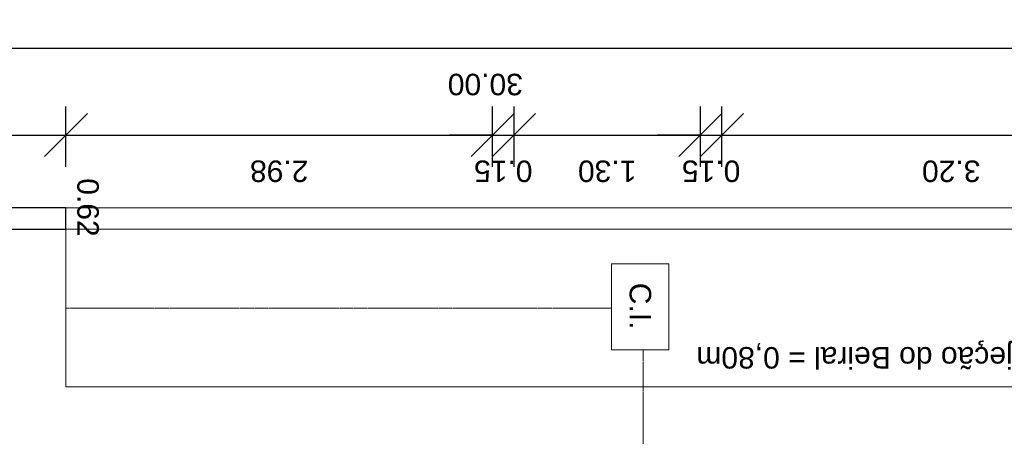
# Model space of a CAD drawing. Header units: centimetres. Extents: x 1481 to 8105, y -69 to 2574.
# Tile 10 of 16: x 2884 to 3571, y 2183 to 2474. Entities that reach past the tile are written whole.
import ezdxf

# ---------------------------------------------------------------- set-up
doc = ezdxf.new("R2010")
doc.units = ezdxf.units.CM
doc.linetypes.add('Oculta', pattern=[0.714375, 0.47625, -0.238125])
for name, color, linetype, lineweight in [('A-ANNO-DIMS', 1, 'Continuous', 9), ('A-DETL-HDLN', 84, 'Oculta', 9), ('A-DETL-THIN', 151, 'Continuous', 9), ('A-FLOR', 192, 'Continuous', 9), ('A-WALL', 250, 'Continuous', 9), ('C-TOPO', 7, 'Continuous', 9), ('G-ANNO-TEXT', 231, 'Continuous', 9)]:
    doc.layers.add(name, color=color, linetype=linetype, lineweight=lineweight)
doc.styles.add('Arial', font='arial.ttf', dxfattribs={"height": 15})
doc.dimstyles.new('Cotas_Planta_Baixa', dxfattribs={"dimscale": 30.48, "dimtxt": 15.303891, "dimasz": 0.984252, "dimexe": 0.656168, "dimexo": 0.0625, "dimgap": 0.574147, "dimtad": 1, "dimlfac": 0.01, "dimrnd": 0.01, "dimzin": 0, "dimdsep": 46, "dimtxsty": 'Arial', "dimblk1": 'OBLIQUE', "dimblk2": 'OBLIQUE', "dimsah": 1, "dimcen": 0.09, "dimdle": 0.656168, "dimazin": 0, "dimtfac": 1, "dimtdec": 4, "dimtix": 1, "dimtmove": 0, "dimatfit": 3, "dimfxl": 0.787402, "dimfxlon": 1, "dimtvp": 1, "dimtolj": 1, "dimtzin": 0, "dimarcsym": 2})
doc.dimstyles.new('Cotas_Planta_Baixa_1', dxfattribs={"dimscale": 30.48, "dimtxt": 15.303891, "dimasz": 0.984252, "dimexe": 0.656168, "dimexo": 0.0625, "dimgap": 0.574147, "dimtad": 1, "dimlfac": 0.01, "dimrnd": 0.01, "dimzin": 0, "dimdsep": 46, "dimtxsty": 'Arial', "dimblk1": 'OBLIQUE', "dimblk2": 'OBLIQUE', "dimsah": 1, "dimcen": 0.09, "dimdle": 0.656168, "dimazin": 0, "dimtfac": 1, "dimtdec": 4, "dimtix": 1, "dimtmove": 1, "dimatfit": 3, "dimfxl": 0.787402, "dimfxlon": 1, "dimtvp": 1, "dimtolj": 1, "dimtzin": 0, "dimarcsym": 2})

# ---------------------------------------------------------------- blocks, each defined once
blk = doc.blocks.new('_Oblique')
at = {"color": 0, "linetype": 'ByBlock', "lineweight": -2}
blk.add_line((-0.5, -0.5), (0.5, 0.5), dxfattribs=at)
blk = doc.blocks.new('*D237')
at = {"layer": 'A-ANNO-DIMS', "color": 0, "lineweight": -2, "transparency": 16777216}
for p, q in [((2854.32, 2371.76), (2854.32, 2413.85)), ((2916.74, 2371.76), (2916.74, 2413.85)), ((2834.32, 2393.85), (2936.74, 2393.85))]:
    blk.add_line(p, q, dxfattribs=at)
at = {"layer": 'Defpoints', "color": 0, "transparency": 16777216}
for p in [(2916.74, 2393.85), (2854.32, 2369.85), (2916.74, 2369.85)]:
    blk.add_point(p, dxfattribs=at)
at = {"layer": 'A-ANNO-DIMS', "color": 0, "lineweight": -2, "transparency": 16777216, "xscale": 29.99999999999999, "yscale": 29.99999999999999, "zscale": 29.99999999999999, "rotation": 180}
blk.add_blockref('_Oblique', (2854.32, 2393.85), dxfattribs=at)
at = {"layer": 'A-ANNO-DIMS', "color": 0, "lineweight": -2, "transparency": 16777216, "xscale": 29.99999999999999, "yscale": 29.99999999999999, "zscale": 29.99999999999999}
blk.add_blockref('_Oblique', (2916.74, 2393.85), dxfattribs=at)
at = {"layer": 'A-ANNO-DIMS', "color": 0, "transparency": 16777216, "insert": (2939.67, 2363.68), "char_height": 15, "width": 48.5957, "attachment_point": 1, "rotation": 270, "line_spacing_factor": 0.941778, "style": 'Arial'}
blk.add_mtext('\\A1;0.62', dxfattribs=at)
blk = doc.blocks.new('*D238')
at = {"layer": 'A-ANNO-DIMS', "color": 0, "lineweight": -2, "transparency": 16777216}
for p, q in [((2916.74, 2371.76), (2916.74, 2413.85)), ((3214.32, 2371.76), (3214.32, 2413.85)), ((2896.74, 2393.85), (3234.32, 2393.85))]:
    blk.add_line(p, q, dxfattribs=at)
at = {"layer": 'Defpoints', "color": 0, "transparency": 16777216}
for p in [(3214.32, 2393.85), (2916.74, 2369.85), (3214.32, 2369.85)]:
    blk.add_point(p, dxfattribs=at)
at = {"layer": 'A-ANNO-DIMS', "color": 0, "lineweight": -2, "transparency": 16777216, "xscale": 29.99999999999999, "yscale": 29.99999999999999, "zscale": 29.99999999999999, "rotation": 180}
blk.add_blockref('_Oblique', (2916.74, 2393.85), dxfattribs=at)
at = {"layer": 'A-ANNO-DIMS', "color": 0, "lineweight": -2, "transparency": 16777216, "xscale": 29.99999999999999, "yscale": 29.99999999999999, "zscale": 29.99999999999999}
blk.add_blockref('_Oblique', (3214.32, 2393.85), dxfattribs=at)
at = {"layer": 'A-ANNO-DIMS', "color": 0, "transparency": 16777216, "insert": (3065.53, 2368.69), "char_height": 15, "width": 48.5957, "attachment_point": 5, "rotation": 180, "style": 'Arial'}
blk.add_mtext('\\A1;2.98', dxfattribs=at)
blk = doc.blocks.new('*D239')
at = {"layer": 'A-ANNO-DIMS', "color": 0, "lineweight": -2, "transparency": 16777216}
for p, q in [((3214.32, 2371.76), (3214.32, 2413.85)), ((3229.32, 2371.76), (3229.32, 2413.85)), ((3214.32, 2393.85), (3184.32, 2393.85)), ((3214.32, 2393.85), (3229.32, 2393.85)), ((3229.32, 2393.85), (3259.32, 2393.85))]:
    blk.add_line(p, q, dxfattribs=at)
at = {"layer": 'Defpoints', "color": 0, "transparency": 16777216}
for p in [(3229.32, 2393.85), (3214.32, 2369.85), (3229.32, 2369.85)]:
    blk.add_point(p, dxfattribs=at)
at = {"layer": 'A-ANNO-DIMS', "color": 0, "lineweight": -2, "transparency": 16777216, "xscale": 29.99999999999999, "yscale": 29.99999999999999, "zscale": 29.99999999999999}
blk.add_blockref('_Oblique', (3214.32, 2393.85), dxfattribs=at)
at = {"layer": 'A-ANNO-DIMS', "color": 0, "lineweight": -2, "transparency": 16777216, "xscale": 29.99999999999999, "yscale": 29.99999999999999, "zscale": 29.99999999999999, "rotation": 180}
blk.add_blockref('_Oblique', (3229.32, 2393.85), dxfattribs=at)
at = {"layer": 'A-ANNO-DIMS', "color": 0, "transparency": 16777216, "insert": (3221.82, 2368.69), "char_height": 15, "width": 48.5957, "attachment_point": 5, "rotation": 180, "style": 'Arial'}
blk.add_mtext('\\A1;0.15', dxfattribs=at)
blk = doc.blocks.new('*D240')
at = {"layer": 'A-ANNO-DIMS', "color": 0, "lineweight": -2, "transparency": 16777216}
for p, q in [((3229.32, 2371.76), (3229.32, 2413.85)), ((3359.32, 2371.76), (3359.32, 2413.85)), ((3209.32, 2393.85), (3379.32, 2393.85))]:
    blk.add_line(p, q, dxfattribs=at)
at = {"layer": 'Defpoints', "color": 0, "transparency": 16777216}
for p in [(3359.32, 2393.85), (3229.32, 2369.85), (3359.32, 2369.85)]:
    blk.add_point(p, dxfattribs=at)
at = {"layer": 'A-ANNO-DIMS', "color": 0, "lineweight": -2, "transparency": 16777216, "xscale": 29.99999999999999, "yscale": 29.99999999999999, "zscale": 29.99999999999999, "rotation": 180}
blk.add_blockref('_Oblique', (3229.32, 2393.85), dxfattribs=at)
at = {"layer": 'A-ANNO-DIMS', "color": 0, "lineweight": -2, "transparency": 16777216, "xscale": 29.99999999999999, "yscale": 29.99999999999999, "zscale": 29.99999999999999}
blk.add_blockref('_Oblique', (3359.32, 2393.85), dxfattribs=at)
at = {"layer": 'A-ANNO-DIMS', "color": 0, "transparency": 16777216, "insert": (3294.32, 2368.69), "char_height": 15, "width": 48.5957, "attachment_point": 5, "rotation": 180, "style": 'Arial'}
blk.add_mtext('\\A1;1.30', dxfattribs=at)
blk = doc.blocks.new('*D241')
at = {"layer": 'A-ANNO-DIMS', "color": 0, "lineweight": -2, "transparency": 16777216}
for p, q in [((3359.32, 2371.76), (3359.32, 2413.85)), ((3374.32, 2371.76), (3374.32, 2413.85)), ((3359.32, 2393.85), (3329.32, 2393.85)), ((3359.32, 2393.85), (3374.32, 2393.85)), ((3374.32, 2393.85), (3404.32, 2393.85))]:
    blk.add_line(p, q, dxfattribs=at)
at = {"layer": 'Defpoints', "color": 0, "transparency": 16777216}
for p in [(3374.32, 2393.85), (3359.32, 2369.85), (3374.32, 2369.85)]:
    blk.add_point(p, dxfattribs=at)
at = {"layer": 'A-ANNO-DIMS', "color": 0, "lineweight": -2, "transparency": 16777216, "xscale": 29.99999999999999, "yscale": 29.99999999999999, "zscale": 29.99999999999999}
blk.add_blockref('_Oblique', (3359.32, 2393.85), dxfattribs=at)
at = {"layer": 'A-ANNO-DIMS', "color": 0, "lineweight": -2, "transparency": 16777216, "xscale": 29.99999999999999, "yscale": 29.99999999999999, "zscale": 29.99999999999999, "rotation": 180}
blk.add_blockref('_Oblique', (3374.32, 2393.85), dxfattribs=at)
at = {"layer": 'A-ANNO-DIMS', "color": 0, "transparency": 16777216, "insert": (3366.82, 2368.69), "char_height": 15, "width": 48.5957, "attachment_point": 5, "rotation": 180, "style": 'Arial'}
blk.add_mtext('\\A1;0.15', dxfattribs=at)
blk = doc.blocks.new('*D242')
at = {"layer": 'A-ANNO-DIMS', "color": 0, "lineweight": -2, "transparency": 16777216}
for p, q in [((3374.32, 2371.76), (3374.32, 2413.85)), ((3694.32, 2371.76), (3694.32, 2413.85)), ((3354.32, 2393.85), (3714.32, 2393.85))]:
    blk.add_line(p, q, dxfattribs=at)
at = {"layer": 'Defpoints', "color": 0, "transparency": 16777216}
for p in [(3694.32, 2393.85), (3374.32, 2369.85), (3694.32, 2369.85)]:
    blk.add_point(p, dxfattribs=at)
at = {"layer": 'A-ANNO-DIMS', "color": 0, "lineweight": -2, "transparency": 16777216, "xscale": 29.99999999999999, "yscale": 29.99999999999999, "zscale": 29.99999999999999, "rotation": 180}
blk.add_blockref('_Oblique', (3374.32, 2393.85), dxfattribs=at)
at = {"layer": 'A-ANNO-DIMS', "color": 0, "lineweight": -2, "transparency": 16777216, "xscale": 29.99999999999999, "yscale": 29.99999999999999, "zscale": 29.99999999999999}
blk.add_blockref('_Oblique', (3694.32, 2393.85), dxfattribs=at)
at = {"layer": 'A-ANNO-DIMS', "color": 0, "transparency": 16777216, "insert": (3534.32, 2368.69), "char_height": 15, "width": 48.5957, "attachment_point": 5, "rotation": 180, "style": 'Arial'}
blk.add_mtext('\\A1;3.20', dxfattribs=at)
blk = doc.blocks.new('*D247')
at = {"layer": 'A-ANNO-DIMS', "color": 0, "lineweight": -2, "transparency": 16777216}
for p, q in [((1709.32, 2432.35), (1709.32, 2474.44)), ((4709.32, 2432.35), (4709.32, 2474.44)), ((1689.32, 2454.44), (4729.32, 2454.44))]:
    blk.add_line(p, q, dxfattribs=at)
at = {"layer": 'Defpoints', "color": 0, "transparency": 16777216}
for p in [(4709.32, 2454.44), (1709.32, 2430.44), (4709.32, 2430.44)]:
    blk.add_point(p, dxfattribs=at)
at = {"layer": 'A-ANNO-DIMS', "color": 0, "lineweight": -2, "transparency": 16777216, "xscale": 29.99999999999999, "yscale": 29.99999999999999, "zscale": 29.99999999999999, "rotation": 180}
blk.add_blockref('_Oblique', (1709.32, 2454.44), dxfattribs=at)
at = {"layer": 'A-ANNO-DIMS', "color": 0, "lineweight": -2, "transparency": 16777216, "xscale": 29.99999999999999, "yscale": 29.99999999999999, "zscale": 29.99999999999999}
blk.add_blockref('_Oblique', (4709.32, 2454.44), dxfattribs=at)
at = {"layer": 'A-ANNO-DIMS', "color": 0, "transparency": 16777216, "insert": (3209.32, 2429.28), "char_height": 15, "width": 62.4399, "attachment_point": 5, "rotation": 180, "style": 'Arial'}
blk.add_mtext('\\A1;30.00', dxfattribs=at)

msp = doc.modelspace()

# ---------------------------------------------------------------- linework, layer by layer
at = {"layer": 'A-DETL-HDLN'}
for p, q in [((3297.251, 2273.061), (2916.74, 2273.061)), ((3319.319, 2243.948), (3319.319, 2140.721))]:
    msp.add_line(p, q, dxfattribs=at)
at = {"layer": 'A-DETL-THIN'}
for p, q in [((3337.251, 2303.948), (3297.251, 2303.948)), ((3297.251, 2303.948), (3297.251, 2243.948)), ((3337.251, 2243.948), (3337.251, 2303.948)), ((3297.251, 2243.948), (3337.251, 2243.948))]:
    msp.add_line(p, q, dxfattribs=at)
at = {"layer": 'A-FLOR'}
for p, q in [((2916.74, 2218.061), (2916.74, 2328.061)), ((3769.319, 2218.061), (2916.74, 2218.061))]:
    msp.add_line(p, q, dxfattribs=at)
at = {"layer": 'A-WALL', "lineweight": 25}
for p, q in [((2916.74, 2343.061), (2514.319, 2343.061)), ((2916.74, 2328.061), (2916.74, 2343.061)), ((2854.319, 2328.061), (2916.74, 2328.061))]:
    msp.add_line(p, q, dxfattribs=at)
at = {"layer": 'A-WALL'}
for p, q in [((2916.74, 2343.061), (4709.319, 2343.061)), ((4694.319, 2328.061), (2916.74, 2328.061))]:
    msp.add_line(p, q, dxfattribs=at)
at = {"layer": 'C-TOPO'}
msp.add_line((4709.319, 2343.061), (1709.319, 2343.061), dxfattribs=at)

# ---------------------------------------------------------------- texts
at = {"layer": 'G-ANNO-TEXT', "color": 7, "char_height": 15, "attachment_point": 1, "style": 'Arial'}
for s, insert, width, rotation in [('C.I.', (3324.971, 2290.705), 40.08437, 270), ('Calçada e Projeção do Beiral = 0,80m', (3709.974, 2230.796), 425.69606, 180)]:
    msp.add_mtext(s, dxfattribs=dict(at, insert=insert, width=width, rotation=rotation))

# ---------------------------------------------------------------- dimensions: what is measured, and where the dimension line sits
at = {"layer": 'A-ANNO-DIMS'}
for base, p1, p2, override, picture, middle in [((4709.319, 2454.445), (1709.319, 2430.445), (4709.319, 2430.445), {"dimtad": 4, "dimpost": '<>', "dimfxl": 3000}, '*D247', (3209.319, 2429.281)), ((3214.319, 2393.853), (2916.74, 2369.853), (3214.319, 2369.853), {"dimtad": 4, "dimpost": '<>', "dimfxl": 297.579501}, '*D238', (3065.53, 2368.695)), ((3229.319, 2393.853), (3214.319, 2369.853), (3229.319, 2369.853), {"dimtad": 4, "dimpost": '<>', "dimfxl": 15}, '*D239', (3221.819, 2368.695)), ((3359.319, 2393.853), (3229.319, 2369.853), (3359.319, 2369.853), {"dimtad": 4, "dimpost": '<>', "dimfxl": 130}, '*D240', (3294.319, 2368.69)), ((3374.319, 2393.853), (3359.319, 2369.853), (3374.319, 2369.853), {"dimtad": 4, "dimpost": '<>', "dimfxl": 15}, '*D241', (3366.819, 2368.695)), ((3694.319, 2393.853), (3374.319, 2369.853), (3694.319, 2369.853), {"dimtad": 4, "dimpost": '<>', "dimfxl": 320}, '*D242', (3534.319, 2368.69))]:
    dim = msp.add_linear_dim(base=base, p1=p1, p2=p2, dimstyle='Cotas_Planta_Baixa', override=override, dxfattribs=at)
    dim.commit()
    dim.dimension.update_dxf_attribs({"geometry": picture, "text_midpoint": middle})
dim = msp.add_linear_dim(base=(2916.74, 2393.853), p1=(2854.319, 2369.853), p2=(2916.74, 2369.853), dimstyle='Cotas_Planta_Baixa_1', override={"dimtad": 4, "dimpost": '<>', "dimfxl": 62.420499}, dxfattribs=at)
dim.commit()
dim.dimension.update_dxf_attribs({"geometry": '*D237', "text_midpoint": (2929.667, 2366.88), "dimtype": 160, "text_rotation": 90})

doc.saveas('drawing.dxf')
